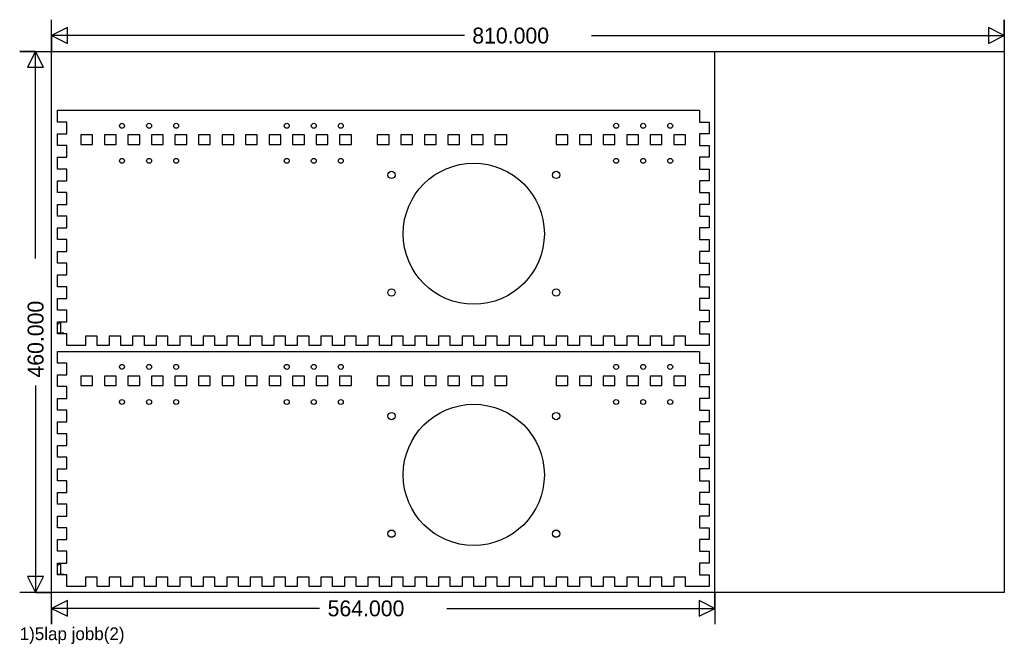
# Model space of a CAD drawing. Extents: x -27 to 810, y -44 to 487.
import ezdxf

# ---------------------------------------------------------------- set-up
doc = ezdxf.new("R2010")
doc.units = 0
doc.layers.add('1', color=1, linetype='CONTINUOUS')
doc.layers.add('251', color=251, linetype='CONTINUOUS')

msp = doc.modelspace()

# ---------------------------------------------------------------- linework, layer by layer
at = {"layer": '1', "color": 1}
for p, q in [((5, 409.9999), (551, 410)), ((5, 399.9999), (5, 409.9999)), ((551, 410), (551, 400)), ((13, 399.9999), (5, 399.9999)), ((13, 389.9999), (13, 399.9999)), ((551, 400), (559, 400)), ((559, 400), (559, 390)), ((5, 379.9999), (5, 389.9999)), ((5, 389.9999), (13, 389.9999)), ((25, 388.9999), (25, 380.9999)), ((35, 388.9999), (25, 388.9999)), ((35, 380.9999), (35, 388.9999)), ((45, 388.9999), (45, 380.9999)), ((55, 388.9999), (45, 388.9999)), ((55, 380.9999), (55, 388.9999)), ((65, 388.9999), (65, 380.9999)), ((75, 388.9999), (65, 388.9999)), ((75, 380.9999), (75, 388.9999)), ((85, 388.9999), (85, 380.9999)), ((95, 388.9999), (85, 388.9999)), ((95, 380.9999), (95, 388.9999)), ((105, 388.9999), (105, 380.9999)), ((115, 388.9999), (105, 388.9999)), ((115, 380.9999), (115, 388.9999)), ((125, 389), (125, 381)), ((135, 389), (125, 389)), ((135, 381), (135, 389)), ((145, 389), (145, 381)), ((155, 389), (145, 389)), ((155, 381), (155, 389)), ((165, 389), (165, 381)), ((175, 389), (165, 389)), ((175, 381), (175, 389)), ((185, 389), (185, 381)), ((195, 389), (185, 389)), ((195, 381), (195, 389)), ((205, 389), (205, 381)), ((215, 389), (205, 389)), ((215, 381), (215, 389)), ((225, 389), (225, 381)), ((235, 389), (225, 389)), ((235, 381), (235, 389)), ((245, 389), (245, 381)), ((255, 389), (245, 389)), ((255, 381), (255, 389)), ((277, 389), (277, 381)), ((287, 389), (277, 389)), ((287, 381), (287, 389)), ((297, 389), (297, 381)), ((307, 389), (297, 389)), ((307, 381), (307, 389)), ((317, 389), (317, 381)), ((327, 389), (317, 389)), ((327, 381), (327, 389)), ((337, 389), (337, 381)), ((347, 389), (337, 389)), ((347, 381), (347, 389)), ((357, 389), (357, 381)), ((367, 389), (357, 389)), ((367, 381), (367, 389)), ((377, 389), (377, 381)), ((387, 389), (377, 389)), ((387, 381), (387, 389)), ((429, 389), (429, 381)), ((439, 389), (429, 389)), ((439, 381), (439, 389)), ((449, 389), (449, 381)), ((459, 389), (449, 389)), ((459, 381), (459, 389)), ((469, 389), (469, 381)), ((479, 389), (469, 389)), ((479, 381), (479, 389)), ((489, 389), (489, 381)), ((499, 389), (489, 389)), ((499, 381), (499, 389)), ((509, 389), (509, 381)), ((519, 389), (509, 389)), ((519, 381), (519, 389)), ((529, 389), (529, 381)), ((539, 389), (529, 389)), ((539, 381), (539, 389)), ((559, 390), (551, 390)), ((551, 390), (551, 380)), ((13, 379.9999), (5, 379.9999)), ((13, 369.9999), (13, 379.9999)), ((25, 380.9999), (35, 380.9999)), ((45, 380.9999), (55, 380.9999)), ((65, 380.9999), (75, 380.9999)), ((85, 380.9999), (95, 380.9999)), ((105, 380.9999), (115, 380.9999)), ((125, 381), (135, 381)), ((145, 381), (155, 381)), ((165, 381), (175, 381)), ((185, 381), (195, 381)), ((205, 381), (215, 381)), ((225, 381), (235, 381)), ((245, 381), (255, 381)), ((277, 381), (287, 381)), ((297, 381), (307, 381)), ((317, 381), (327, 381)), ((337, 381), (347, 381)), ((357, 381), (367, 381)), ((377, 381), (387, 381)), ((429, 381), (439, 381)), ((449, 381), (459, 381)), ((469, 381), (479, 381)), ((489, 381), (499, 381)), ((509, 381), (519, 381)), ((529, 381), (539, 381)), ((551, 380), (559, 380)), ((559, 380), (559, 370)), ((5, 359.9999), (5, 369.9999)), ((5, 369.9999), (13, 369.9999)), ((559, 370), (551, 370)), ((551, 370), (551, 360)), ((13, 359.9999), (5, 359.9999)), ((13, 349.9999), (13, 359.9999)), ((551, 360), (559, 360)), ((559, 360), (559, 350)), ((5, 339.9999), (5, 349.9999)), ((5, 349.9999), (13, 349.9999)), ((559, 350), (551, 350)), ((551, 350), (551, 340)), ((13, 339.9999), (5, 339.9999)), ((13, 329.9999), (13, 339.9999)), ((551, 340), (559, 340)), ((559, 340), (559, 330)), ((5, 319.9999), (5, 329.9999)), ((5, 329.9999), (13, 329.9999)), ((559, 330), (551, 330)), ((551, 330), (551, 320)), ((13, 319.9999), (5, 319.9999)), ((13, 309.9999), (13, 319.9999)), ((551, 320), (559, 320)), ((559, 320), (559, 310)), ((5, 299.9999), (5, 309.9999)), ((5, 309.9999), (13, 309.9999)), ((559, 310), (551, 310)), ((551, 310), (551, 300)), ((13, 299.9999), (5, 299.9999)), ((13, 289.9999), (13, 299.9999)), ((551, 300), (559, 300)), ((559, 300), (559, 290)), ((5, 279.9999), (5, 289.9999)), ((5, 289.9999), (13, 289.9999)), ((559, 290), (551, 290)), ((551, 290), (551, 280)), ((13, 279.9999), (5, 279.9999)), ((13, 269.9999), (13, 279.9999)), ((551, 280), (559, 280)), ((559, 280), (559, 270)), ((5, 259.9999), (5, 269.9999)), ((5, 269.9999), (13, 269.9999)), ((559, 270), (551, 270)), ((551, 270), (551, 260)), ((13, 259.9999), (5, 259.9999)), ((13, 250), (13, 259.9999)), ((551, 260), (559, 260)), ((559, 260), (559, 250)), ((5, 240), (5, 250)), ((5, 250), (13, 250)), ((559, 250), (551, 250)), ((551, 250), (551, 240)), ((13, 240), (5, 240)), ((13, 230), (13, 240)), ((551, 240), (559, 240)), ((559, 240), (559, 230)), ((5, 220), (5, 230)), ((5, 230), (13, 230)), ((559, 230), (551, 230)), ((551, 230), (551, 220)), ((13, 220), (5, 220)), ((13, 210), (13, 220)), ((39, 218), (29, 218)), ((29, 218), (29, 210)), ((39, 210), (39, 218)), ((59, 218), (49, 218)), ((49, 218), (49, 210)), ((59, 210), (59, 218)), ((79, 218), (69, 218)), ((69, 218), (69, 210)), ((79, 210), (79, 218)), ((99, 218), (89, 218)), ((89, 218), (89, 210)), ((99, 210), (99, 218)), ((119, 218), (109, 218)), ((109, 218), (109, 210)), ((119, 210), (119, 218)), ((139, 218), (129, 218)), ((129, 218), (129, 210)), ((139, 210), (139, 218)), ((159, 218), (149, 218)), ((149, 218), (149, 210)), ((159, 210), (159, 218)), ((179, 218), (169, 218)), ((169, 218), (169, 210)), ((179, 210), (179, 218)), ((199, 218), (189, 218)), ((189, 218), (189, 210)), ((199, 210), (199, 218)), ((219, 218), (209, 218)), ((209, 218), (209, 210)), ((219, 210), (219, 218)), ((239, 218), (229, 218)), ((229, 218), (229, 210)), ((239, 210), (239, 218)), ((259, 218), (249, 218)), ((249, 218), (249, 210)), ((259, 210), (259, 218)), ((279, 218), (269, 218)), ((269, 218), (269, 210)), ((279, 210), (279, 218)), ((299, 218), (289, 218)), ((289, 218), (289, 210)), ((299, 210), (299, 218)), ((319, 218), (309, 218)), ((309, 218), (309, 210)), ((319, 210), (319, 218)), ((339, 218), (329, 218)), ((329, 218), (329, 210)), ((339, 210), (339, 218)), ((359, 218), (349, 218)), ((349, 218), (349, 210)), ((359, 210), (359, 218)), ((379, 218), (369, 218)), ((369, 218), (369, 210)), ((379, 210), (379, 218)), ((399, 218), (389, 218)), ((389, 218), (389, 210)), ((399, 210), (399, 218)), ((419, 218), (409, 218)), ((409, 218), (409, 210)), ((419, 210), (419, 218)), ((439, 218), (429, 218)), ((429, 218), (429, 210)), ((439, 210), (439, 218)), ((459, 218), (449, 218)), ((449, 218), (449, 210)), ((459, 210), (459, 218)), ((479, 218), (469, 218)), ((469, 218), (469, 210)), ((479, 210), (479, 218)), ((499, 218), (489, 218)), ((489, 218), (489, 210)), ((499, 210), (499, 218)), ((519, 218), (509, 218)), ((509, 218), (509, 210)), ((519, 210), (519, 218)), ((539, 218), (529, 218)), ((529, 218), (529, 210)), ((539, 210), (539, 218)), ((551, 220), (559, 220)), ((559, 220), (559, 210)), ((29, 210), (13, 210)), ((49, 210), (39, 210)), ((69, 210), (59, 210)), ((89, 210), (79, 210)), ((109, 210), (99, 210)), ((129, 210), (119, 210)), ((149, 210), (139, 210)), ((169, 210), (159, 210)), ((189, 210), (179, 210)), ((209, 210), (199, 210)), ((229, 210), (219, 210)), ((249, 210), (239, 210)), ((269, 210), (259, 210)), ((289, 210), (279, 210)), ((309, 210), (299, 210)), ((329, 210), (319, 210)), ((349, 210), (339, 210)), ((369, 210), (359, 210)), ((389, 210), (379, 210)), ((409, 210), (399, 210)), ((429, 210), (419, 210)), ((449, 210), (439, 210)), ((469, 210), (459, 210)), ((489, 210), (479, 210)), ((509, 210), (499, 210)), ((529, 210), (519, 210)), ((559, 210), (539, 210)), ((5, 195), (5, 205)), ((5, 205), (551, 205)), ((551, 205), (551, 195)), ((13, 195), (5, 195)), ((13, 185), (13, 195)), ((551, 195), (559, 195)), ((559, 195), (559, 185)), ((5, 175), (5, 185)), ((5, 185), (13, 185)), ((559, 185), (551, 185)), ((551, 185), (551, 175)), ((25, 184), (25, 176)), ((35, 184), (25, 184)), ((25, 176), (35, 176)), ((35, 176), (35, 184)), ((45, 184), (45, 176)), ((55, 184), (45, 184)), ((45, 176), (55, 176)), ((55, 176), (55, 184)), ((65, 184), (65, 176)), ((75, 184), (65, 184)), ((65, 176), (75, 176)), ((75, 176), (75, 184)), ((85, 184), (85, 176)), ((95, 184), (85, 184)), ((85, 176), (95, 176)), ((95, 176), (95, 184)), ((105, 184), (105, 176)), ((115, 184), (105, 184)), ((105, 176), (115, 176)), ((115, 176), (115, 184)), ((125, 184), (125, 176)), ((135, 184), (125, 184)), ((125, 176), (135, 176)), ((135, 176), (135, 184)), ((145, 184), (145, 176)), ((155, 184), (145, 184)), ((145, 176), (155, 176)), ((155, 176), (155, 184)), ((165, 184), (165, 176)), ((175, 184), (165, 184)), ((165, 176), (175, 176)), ((175, 176), (175, 184)), ((185, 184), (185, 176)), ((195, 184), (185, 184)), ((185, 176), (195, 176)), ((195, 176), (195, 184)), ((205, 184), (205, 176)), ((215, 184), (205, 184)), ((205, 176), (215, 176)), ((215, 176), (215, 184)), ((225, 184), (225, 176)), ((235, 184), (225, 184)), ((225, 176), (235, 176)), ((235, 176), (235, 184)), ((245, 184), (245, 176)), ((255, 184), (245, 184)), ((245, 176), (255, 176)), ((255, 176), (255, 184)), ((277, 184), (277, 176)), ((287, 184), (277, 184)), ((277, 176), (287, 176)), ((287, 176), (287, 184)), ((297, 184), (297, 176)), ((307, 184), (297, 184)), ((297, 176), (307, 176)), ((307, 176), (307, 184)), ((317, 184), (317, 176)), ((327, 184), (317, 184)), ((317, 176), (327, 176)), ((327, 176), (327, 184)), ((337, 184), (337, 176)), ((347, 184), (337, 184)), ((337, 176), (347, 176)), ((347, 176), (347, 184)), ((357, 184), (357, 176)), ((367, 184), (357, 184)), ((357, 176), (367, 176)), ((367, 176), (367, 184)), ((377, 184), (377, 176)), ((387, 184), (377, 184)), ((377, 176), (387, 176)), ((387, 176), (387, 184)), ((429, 184), (429, 176)), ((439, 184), (429, 184)), ((429, 176), (439, 176)), ((439, 176), (439, 184)), ((449, 184), (449, 176)), ((459, 184), (449, 184)), ((449, 176), (459, 176)), ((459, 176), (459, 184)), ((469, 184), (469, 176)), ((479, 184), (469, 184)), ((469, 176), (479, 176)), ((479, 176), (479, 184)), ((489, 184), (489, 176)), ((499, 184), (489, 184)), ((489, 176), (499, 176)), ((499, 176), (499, 184)), ((509, 184), (509, 176)), ((519, 184), (509, 184)), ((509, 176), (519, 176)), ((519, 176), (519, 184)), ((529, 184), (529, 176)), ((539, 184), (529, 184)), ((529, 176), (539, 176)), ((539, 176), (539, 184)), ((13, 175), (5, 175)), ((13, 165), (13, 175)), ((551, 175), (559, 175)), ((559, 175), (559, 165)), ((5, 155), (5, 165)), ((5, 165), (13, 165)), ((559, 165), (551, 165)), ((551, 165), (551, 155)), ((13, 155), (5, 155)), ((13, 145), (13, 155)), ((551, 155), (559, 155)), ((559, 155), (559, 145)), ((5, 135), (5, 145)), ((5, 145), (13, 145)), ((559, 145), (551, 145)), ((551, 145), (551, 135)), ((13, 135), (5, 135)), ((13, 125), (13, 135)), ((551, 135), (559, 135)), ((559, 135), (559, 125)), ((5, 115), (5, 125)), ((5, 125), (13, 125)), ((559, 125), (551, 125)), ((551, 125), (551, 115)), ((13, 115), (5, 115)), ((13, 105), (13, 115)), ((551, 115), (559, 115)), ((559, 115), (559, 105)), ((5, 95), (5, 105)), ((5, 105), (13, 105)), ((559, 105), (551, 105)), ((551, 105), (551, 95)), ((13, 95), (5, 95)), ((13, 85), (13, 95)), ((551, 95), (559, 95)), ((559, 95), (559, 85)), ((5, 75), (5, 85)), ((5, 85), (13, 85)), ((559, 85), (551, 85)), ((551, 85), (551, 75)), ((13, 75), (5, 75)), ((13, 65), (13, 75)), ((551, 75), (559, 75)), ((559, 75), (559, 65)), ((5, 55), (5, 65)), ((5, 65), (13, 65)), ((559, 65), (551, 65)), ((551, 65), (551, 55)), ((13, 55), (5, 55)), ((13, 45), (13, 55)), ((551, 55), (559, 55)), ((559, 55), (559, 45)), ((5, 35), (5, 45)), ((5, 45), (13, 45)), ((559, 45), (551, 45)), ((551, 45), (551, 35)), ((13, 35), (5, 35)), ((13, 25), (13, 35)), ((551, 35), (559, 35)), ((559, 35), (559, 25)), ((5, 15), (5, 25)), ((5, 25), (13, 25)), ((559, 25), (551, 25)), ((551, 25), (551, 15)), ((13, 15), (5, 15)), ((13, 5), (13, 15)), ((39, 13), (29, 13)), ((29, 13), (29, 5)), ((39, 5), (39, 13)), ((59, 13), (49, 13)), ((49, 13), (49, 5)), ((59, 5), (59, 13)), ((79, 13), (69, 13)), ((69, 13), (69, 5)), ((79, 5), (79, 13)), ((99, 13), (89, 13)), ((89, 13), (89, 5)), ((99, 5), (99, 13)), ((119, 13), (109, 13)), ((109, 13), (109, 5)), ((119, 5), (119, 13)), ((139, 13), (129, 13)), ((129, 13), (129, 5)), ((139, 5), (139, 13)), ((159, 13), (149, 13)), ((149, 13), (149, 5)), ((159, 5), (159, 13)), ((179, 13), (169, 13)), ((169, 13), (169, 5)), ((179, 5), (179, 13)), ((199, 13), (189, 13)), ((189, 13), (189, 5)), ((199, 5), (199, 13)), ((219, 13), (209, 13)), ((209, 13), (209, 5)), ((219, 5), (219, 13)), ((239, 13), (229, 13)), ((229, 13), (229, 5)), ((239, 5), (239, 13)), ((259, 13), (249, 13)), ((249, 13), (249, 5)), ((259, 5), (259, 13)), ((279, 13), (269, 13)), ((269, 13), (269, 5)), ((279, 5), (279, 13)), ((299, 13), (289, 13)), ((289, 13), (289, 5)), ((299, 5), (299, 13)), ((319, 13), (309, 13)), ((309, 13), (309, 5)), ((319, 5), (319, 13)), ((339, 13), (329, 13)), ((329, 13), (329, 5)), ((339, 5), (339, 13)), ((359, 13), (349, 13)), ((349, 13), (349, 5)), ((359, 5), (359, 13)), ((379, 13), (369, 13)), ((369, 13), (369, 5)), ((379, 5), (379, 13)), ((399, 13), (389, 13)), ((389, 13), (389, 5)), ((399, 5), (399, 13)), ((419, 13), (409, 13)), ((409, 13), (409, 5)), ((419, 5), (419, 13)), ((439, 13), (429, 13)), ((429, 13), (429, 5)), ((439, 5), (439, 13)), ((459, 13), (449, 13)), ((449, 13), (449, 5)), ((459, 5), (459, 13)), ((479, 13), (469, 13)), ((469, 13), (469, 5)), ((479, 5), (479, 13)), ((499, 13), (489, 13)), ((489, 13), (489, 5)), ((499, 5), (499, 13)), ((519, 13), (509, 13)), ((509, 13), (509, 5)), ((519, 5), (519, 13)), ((539, 13), (529, 13)), ((529, 13), (529, 5)), ((539, 5), (539, 13)), ((551, 15), (559, 15)), ((559, 15), (559, 5)), ((29, 5), (13, 5)), ((49, 5), (39, 5)), ((69, 5), (59, 5)), ((89, 5), (79, 5)), ((109, 5), (99, 5)), ((129, 5), (119, 5)), ((149, 5), (139, 5)), ((169, 5), (159, 5)), ((189, 5), (179, 5)), ((209, 5), (199, 5)), ((229, 5), (219, 5)), ((249, 5), (239, 5)), ((269, 5), (259, 5)), ((289, 5), (279, 5)), ((309, 5), (299, 5)), ((329, 5), (319, 5)), ((349, 5), (339, 5)), ((369, 5), (359, 5)), ((389, 5), (379, 5)), ((409, 5), (399, 5)), ((429, 5), (419, 5)), ((449, 5), (439, 5)), ((469, 5), (459, 5)), ((489, 5), (479, 5)), ((509, 5), (499, 5)), ((529, 5), (519, 5)), ((559, 5), (539, 5))]:
    msp.add_line(p, q, dxfattribs=at)
for centre, radius in [((60, 396.8), 2.1), ((83, 396.8), 2.1), ((106, 396.8), 2.1), ((200, 396.8), 2.1), ((223, 396.8), 2.1), ((246, 396.8), 2.1), ((480, 396.8), 2.1), ((503, 396.8), 2.1), ((526, 396.8), 2.1), ((60, 366.9999), 2.1), ((83, 366.9999), 2.1), ((106, 366.9999), 2.1), ((200, 367), 2.1), ((223, 367), 2.1), ((246, 367), 2.1), ((480, 367), 2.1), ((503, 367), 2.1), ((526, 367), 2.1), ((359, 305), 60), ((289, 355), 3.1), ((429, 355), 3.1), ((289, 255), 3.1), ((429, 255), 3.1), ((60, 191.8), 2.1), ((83, 191.8), 2.1), ((106, 191.8), 2.1), ((200, 191.8), 2.1), ((223, 191.8), 2.1), ((246, 191.8), 2.1), ((480, 191.8), 2.1), ((503, 191.8), 2.1), ((526, 191.8), 2.1), ((60, 162), 2.1), ((83, 162), 2.1), ((106, 162), 2.1), ((200, 162), 2.1), ((223, 162), 2.1), ((246, 162), 2.1), ((359, 100), 60), ((480, 162), 2.1), ((503, 162), 2.1), ((526, 162), 2.1), ((289, 150), 3.1), ((429, 150), 3.1), ((289, 50), 3.1), ((429, 50), 3.1)]:
    msp.add_circle(centre, radius, dxfattribs=at)
at = {"layer": '251', "color": 9}
for p, q in [((0, 0), (0, 460)), ((0, 460), (810, 460)), ((810, 460), (810, 0)), ((810, 0), (0, 0))]:
    msp.add_line(p, q, dxfattribs=at)
at = {"layer": '251', "color": 11}
for p, q in [((564, 0), (564, 460)), ((564, 460), (810, 460)), ((810, 460), (810, 0)), ((810, 0), (564, 0))]:
    msp.add_line(p, q, dxfattribs=at)
at = {"layer": '251', "color": 12}
for points in [[(351, 473.5), (0, 473.5), (13.5, 466.75), (13.5, 480.25), (0, 473.5), (0, 460), (0, 487)], [(459, 473.5), (810, 473.5), (796.5, 480.25), (796.5, 466.75), (810, 473.5), (810, 487), (810, 460)], [(-13.5, 284), (-13.5, 460), (-20.25, 446.5), (-6.75, 446.5), (-13.5, 460), (-27, 460), (0, 460)], [(-13.5, 176), (-13.5, 0), (-6.75, 13.5), (-20.25, 13.5), (-13.5, 0), (0, 0), (-27, 0)], [(228, -13.5), (0, -13.5), (13.5, -20.25), (13.5, -6.75), (0, -13.5), (0, -27), (0, 0)], [(336, -13.5), (564, -13.5), (550.5, -6.75), (550.5, -20.25), (564, -13.5), (564, 0), (564, -27)]]:
    msp.add_lwpolyline(points, dxfattribs=at)

# ---------------------------------------------------------------- texts
for s, p in [('810.000', (357.75, 466.75)), ('564.000', (234.75, -20.25))]:
    msp.add_text(s, height=13.5, dxfattribs=at).set_placement(p)
msp.add_text('460.000', height=13.5, rotation=90, dxfattribs=at).set_placement((-6.75, 182.75))
at = {"layer": '251', "color": 13}
for s, height, p in [('1', 10.125, (3.9375, 220)), ('1', 10.125, (3.9375, 15)), ('1)5lap jobb(2)', 10.8, (-27, -40.5))]:
    msp.add_text(s, height=height, dxfattribs=at).set_placement(p)

doc.saveas('drawing.dxf')
